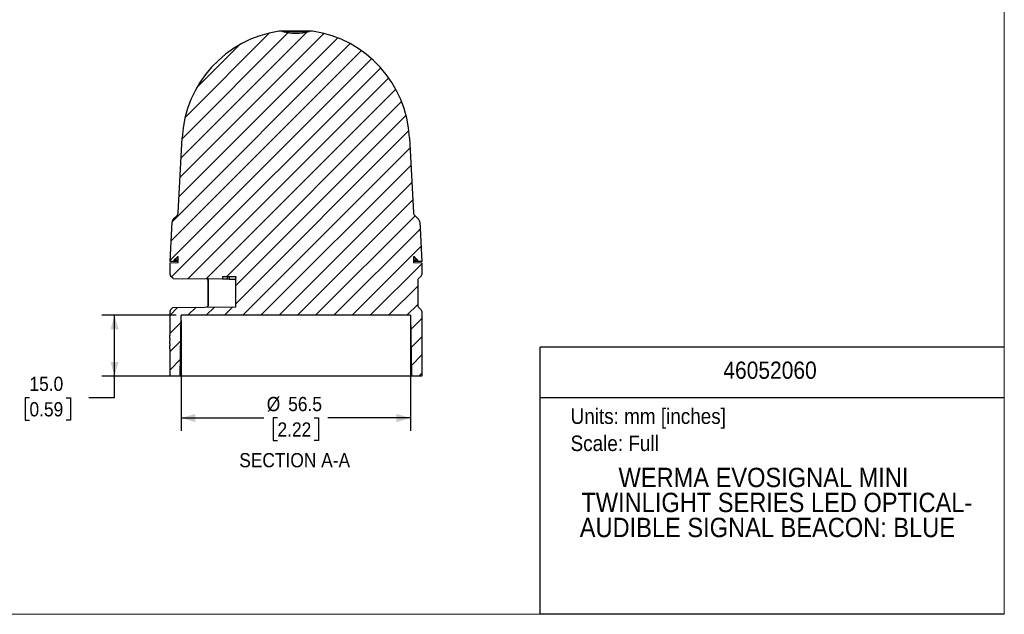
# Model space of a CAD drawing. Header units: millimetres. Extents: x 0 to 432, y 0 to 279.
# Tile 2 of 4: x 189 to 432, y 0 to 146. Entities that reach past the tile are written whole.
import ezdxf
from ezdxf.enums import TextEntityAlignment as Align

# ---------------------------------------------------------------- set-up
doc = ezdxf.new("R2010")
doc.units = ezdxf.units.MM
doc.linetypes.add('SLD-Solid', pattern=[0])
doc.layers.add('DIMENSIONS', color=140, linetype='SLD-Solid', lineweight=25)
doc.layers.add('TEXT', color=140, linetype='SLD-Solid', lineweight=25)
doc.layers.add('HATCH', color=6, linetype='SLD-Solid')
doc.layers.add('SLD-DEFPOINTS', color=7, linetype='Continuous')
doc.styles.add('SLDTEXTSTYLE0', font='GOTHIC.TTF', dxfattribs={"width": 0.913})
doc.dimstyles.new('SLDDIMSTYLE0', dxfattribs={"dimtxt": 3.5, "dimasz": 3.5, "dimexe": 0, "dimexo": 0.0625, "dimgap": 0.875, "dimtad": 0, "dimtih": 1, "dimtoh": 1, "dimdec": 1, "dimrnd": 1e-09, "dimzin": 4, "dimdsep": 46, "dimtxsty": 'SLDTEXTSTYLE0', "dimsah": 1, "dimcen": 0.09, "dimadec": 0, "dimazin": 1, "dimtfac": 1, "dimtdec": 1, "dimtofl": 0, "dimtmove": 0, "dimatfit": 3, "dimfxl": 0, "dimfrac": 2, "dimtolj": 1, "dimtzin": 12, "dimarcsym": 0})
doc.dimstyles.new('SLDDIMSTYLE1', dxfattribs={"dimtxt": 3.5, "dimasz": 3.5, "dimexe": 0, "dimexo": 0.0625, "dimgap": 0.875, "dimtad": 0, "dimtih": 1, "dimtoh": 1, "dimdec": 1, "dimrnd": 1e-09, "dimzin": 12, "dimdsep": 46, "dimtxsty": 'SLDTEXTSTYLE0', "dimsah": 1, "dimcen": 0.09, "dimadec": 0, "dimazin": 3, "dimtfac": 1, "dimtdec": 1, "dimtofl": 0, "dimtmove": 0, "dimatfit": 3, "dimfxl": 0, "dimfrac": 2, "dimtolj": 1, "dimtzin": 12, "dimarcsym": 0})

# ---------------------------------------------------------------- blocks, each defined once
blk = doc.blocks.new('Block2')
at = {"color": 7, "linetype": 'SLD-Solid', "lineweight": 18}
for p in [(431.8, 279.4), (0, 0)]:
    blk.add_line(p, (431.8, 0), dxfattribs=at)
blk = doc.blocks.new('SW_NOTE_0')
at = {"layer": 'TEXT', "color": 0, "insert": (0, 4.87), "char_height": 3.81, "attachment_point": 1, "style": 'SLDTEXTSTYLE0'}
blk.add_mtext('Units: mm [inches]', dxfattribs=at)
blk = doc.blocks.new('SW_NOTE_0_1')
at = {"layer": 'TEXT', "color": 0, "insert": (0, 4.87), "char_height": 3.81, "attachment_point": 1, "style": 'SLDTEXTSTYLE0'}
blk.add_mtext('Scale: Full', dxfattribs=at)
blk = doc.blocks.new('Block1')
at = {"color": 140, "linetype": 'SLD-Solid', "lineweight": 18}
blk.add_line((431.8, 0), (431.8, 65.76), dxfattribs=at)
at = {"layer": 'TEXT'}
for p, q in [((431.8, 65.76), (317.5, 65.76)), ((317.5, 0), (317.5, 65.76)), ((317.5, 53.39), (431.8, 53.39)), ((431.8, 0), (317.5, 0))]:
    blk.add_line(p, q, dxfattribs=at)
for name, p in [('SW_NOTE_0', (324.99, 45.8)), ('SW_NOTE_0_1', (324.99, 39.13))]:
    blk.add_blockref(name, p, dxfattribs=at)
at = {"layer": 'TEXT', "color": 140, "style": 'SLDTEXTSTYLE0', "width": 0.913}
for tag, height, p in [('AUTOATTR0', 4.23, (362.61, 56.71)), ('AUTOATTR1_0', 4.76, (336.8, 29.88)), ('AUTOATTR1_1', 4.76, (327.64, 23.73)), ('AUTOATTR1_2', 4.76, (327.25, 17.57))]:
    blk.add_attdef(tag, text='', height=height, dxfattribs=at).set_placement(p, align=Align.BOTTOM_LEFT)
blk = doc.blocks.new('_D_3')
at = {"layer": 'DIMENSIONS'}
for p, q in [((229.1, 72.34), (229.1, 45.15)), ((285.58, 72.34), (285.58, 45.15)), ((229.1, 48.33), (249.46, 48.33)), ((252.81, 48.33), (251.75, 48.33)), ((251.75, 48.33), (251.75, 42.77)), ((261.87, 48.33), (262.93, 48.33)), ((262.93, 48.33), (262.93, 42.77)), ((285.58, 48.33), (265.21, 48.33)), ((251.75, 42.77), (252.81, 42.77)), ((262.93, 42.77), (261.87, 42.77))]:
    blk.add_line(p, q, dxfattribs=at)
for points in [[(229.1, 48.33), (232.6, 47.33), (232.6, 49.33)], [(285.58, 48.33), (282.08, 49.33), (282.08, 47.33)]]:
    blk.add_solid(points, dxfattribs=at)
at = {"layer": 'DIMENSIONS', "char_height": 3.5, "attachment_point": 1, "style": 'SLDTEXTSTYLE0'}
for s, insert in [('%%c', (250.17, 53.51)), ('56.5', (255.45, 53.51)), ('2.22', (252.81, 47.24))]:
    blk.add_mtext(s, dxfattribs=dict(at, insert=insert))
blk = doc.blocks.new('_D_4')
at = {"layer": 'DIMENSIONS'}
for p, q in [((227.83, 73.61), (209.51, 73.61)), ((212.69, 58.61), (212.69, 73.61)), ((227.57, 58.61), (209.51, 58.61)), ((212.69, 53.33), (212.69, 58.61)), ((191.73, 53.3), (190.66, 53.3)), ((190.66, 53.3), (190.66, 47.75)), ((200.78, 53.3), (201.85, 53.3)), ((201.85, 53.3), (201.85, 47.75)), ((206.34, 53.33), (212.69, 53.33)), ((190.66, 47.75), (191.73, 47.75)), ((201.85, 47.75), (200.78, 47.75))]:
    blk.add_line(p, q, dxfattribs=at)
for points in [[(212.69, 73.61), (211.69, 70.11), (213.69, 70.11)], [(212.69, 58.61), (213.69, 62.11), (211.69, 62.11)]]:
    blk.add_solid(points, dxfattribs=at)
at = {"layer": 'DIMENSIONS', "char_height": 3.5, "attachment_point": 1, "style": 'SLDTEXTSTYLE0'}
for s, insert in [('15.0', (191.73, 58.49)), ('0.59', (191.73, 52.22))]:
    blk.add_mtext(s, dxfattribs=dict(at, insert=insert))

msp = doc.modelspace()

# ---------------------------------------------------------------- hatches: boundary and pattern name
at = {"layer": 'HATCH'}
h = msp.add_hatch(dxfattribs=at)
h.set_pattern_fill('ANSI31', color=256, style=0)
edge = h.paths.add_edge_path(flags=0)
edge.add_line((226.34, 67.88), (226.34, 67.39))
edge.add_line((226.34, 67.39), (226.33, 67.39))
edge.add_line((226.33, 67.39), (226.33, 66.6))
edge.add_line((226.33, 66.6), (226.34, 66.6))
edge.add_line((226.34, 66.6), (226.34, 66.11))
edge.add_line((226.34, 66.11), (226.33, 66.11))
edge.add_line((226.33, 66.11), (226.33, 65.33))
edge.add_line((226.33, 65.33), (226.34, 65.33))
edge.add_line((226.34, 65.33), (226.34, 58.61))
edge.add_line((226.34, 58.61), (228.84, 58.61))
edge.add_line((228.84, 58.61), (229.1, 73.61))
edge.add_line((229.1, 73.61), (285.58, 73.61))
edge.add_line((285.58, 73.61), (285.84, 58.61))
edge.add_line((285.84, 58.61), (288.34, 58.61))
edge.add_line((288.34, 58.61), (288.34, 74.61))
edge.add_arc((287.84, 74.61), 0.5, 0, 45)
edge.add_line((288.19, 74.96), (287.49, 75.67))
edge.add_arc((287.84, 76.02), 0.5, 180, 225, ccw=False)
edge.add_line((287.34, 76.02), (287.34, 82.21))
edge.add_arc((287.84, 82.21), 0.5, 135, 180, ccw=False)
edge.add_line((287.49, 82.56), (288.19, 83.27))
edge.add_arc((287.84, 83.62), 0.5, 315, 360)
edge.add_line((288.34, 83.62), (288.34, 86.52))
edge.add_line((288.34, 86.52), (286.34, 86.59))
edge.add_line((286.34, 86.59), (286.34, 88.01))
edge.add_arc((286.32, 87.51), 0.5, 45, 87.2414, ccw=False)
edge.add_line((286.67, 87.87), (287.29, 87.25))
edge.add_arc((286.93, 86.9), 0.5, 3, 45, ccw=False)
edge.add_line((287.43, 86.92), (287.44, 86.81))
edge.add_line((287.44, 86.81), (288.34, 86.81))
edge.add_line((288.34, 86.81), (287.83, 96.62))
edge.add_arc((286.83, 96.57), 1, 3, 45)
edge.add_line((287.53, 97.27), (286.6, 98.21))
edge.add_arc((287.3, 98.92), 1, 183, 225, ccw=False)
edge.add_line((286.31, 98.87), (285.34, 117.29))
edge.add_arc((257.34, 115.82), 28.04, 3, 81.5323)
edge.add_arc((261.17, 141.58), 2, 81.5323, 105.3334)
edge.add_arc((257.34, 155.56), 12.5, 254.6666, 285.3334, ccw=False)
edge.add_arc((253.51, 141.58), 2, 74.6666, 98.4677)
edge.add_arc((257.34, 115.82), 28.04, 98.4677, 177)
edge.add_line((229.34, 117.29), (228.37, 98.87))
edge.add_arc((227.37, 98.92), 1, 315, 357, ccw=False)
edge.add_line((228.08, 98.21), (227.14, 97.27))
edge.add_arc((227.85, 96.57), 1, 135, 177)
edge.add_line((226.85, 96.62), (226.34, 86.81))
edge.add_line((226.34, 86.81), (227.24, 86.81))
edge.add_line((227.24, 86.81), (227.25, 86.92))
edge.add_arc((227.75, 86.9), 0.5, 135, 177, ccw=False)
edge.add_line((227.39, 87.25), (228.01, 87.87))
edge.add_arc((228.36, 87.51), 0.5, 92.7586, 135, ccw=False)
edge.add_line((228.34, 88.01), (228.34, 86.59))
edge.add_line((228.34, 86.59), (226.34, 86.52))
edge.add_line((226.34, 86.52), (226.34, 83.62))
edge.add_arc((226.84, 83.62), 0.5, 180, 225)
edge.add_line((226.49, 83.27), (227.09, 82.66))
edge.add_line((227.09, 82.66), (239.24, 82.56))
edge.add_spline(control_points=[(239.24, 82.56), (239.24, 82.65), (239.24, 82.75), (239.23, 82.84), (239.23, 82.89), (239.23, 82.93), (239.23, 82.98), (239.23, 83.02), (239.23, 83.07), (239.23, 83.11)], knot_values=[0, 0, 0, 0, 0.00028, 0.00028, 0.00028, 0.000421, 0.000421, 0.000421, 0.000555, 0.000555, 0.000555, 0.000555], weights=[1, 1, 1, 1, 1, 1, 1, 1, 1, 1], degree=3, periodic=0)
edge.add_line((239.23, 83.11), (242.6, 83.11))
edge.add_spline(control_points=[(242.6, 83.11), (242.6, 82.92), (242.59, 82.72), (242.59, 82.53)], knot_values=[0.71976, 0.71976, 0.71976, 0.71976, 1, 1, 1, 1], weights=[1, 1, 1, 1], degree=3, periodic=0)
edge.add_line((242.59, 82.53), (242.59, 75.68))
edge.add_line((242.59, 75.68), (227.07, 75.55))
edge.add_line((227.07, 75.55), (226.49, 74.96))
edge.add_arc((226.84, 74.61), 0.5, 135, 180)
edge.add_line((226.34, 74.61), (226.34, 68.66))
edge.add_line((226.34, 68.66), (226.33, 68.66))
edge.add_line((226.33, 68.66), (226.33, 67.88))
edge.add_line((226.33, 67.88), (226.34, 67.88))

# ---------------------------------------------------------------- linework, layer by layer
at = {"color": 7, "linetype": 'SLD-Solid', "lineweight": 18}
for p, q in [((431.8, 0), (431.8, 279.4)), ((0, 0), (431.8, 0))]:
    msp.add_line(p, q, dxfattribs=at)
for p, q in [((261.17, 143.58), (253.51, 143.58)), ((254.03, 143.51), (260.64, 143.51)), ((228.37, 98.87), (229.34, 117.29)), ((285.34, 117.29), (286.31, 98.87)), ((227.14, 97.27), (228.08, 98.21)), ((286.6, 98.21), (287.53, 97.27)), ((226.34, 86.81), (226.85, 96.62)), ((287.83, 96.62), (288.34, 86.81)), ((227.39, 87.25), (228.01, 87.87)), ((228.01, 87.87), (228.34, 87.87)), ((228.34, 86.59), (228.34, 88.01)), ((286.34, 88.01), (286.34, 86.59)), ((286.34, 87.87), (286.67, 87.87)), ((286.67, 87.87), (287.29, 87.25)), ((227.24, 86.81), (226.34, 86.81)), ((226.34, 86.52), (228.34, 86.59)), ((226.34, 83.62), (226.34, 86.52)), ((227.24, 86.81), (227.25, 86.92)), ((228.34, 86.81), (227.24, 86.81)), ((227.25, 86.92), (228.34, 86.92)), ((227.39, 87.25), (228.34, 87.25)), ((286.34, 87.25), (287.29, 87.25)), ((286.34, 86.92), (287.43, 86.92)), ((287.44, 86.81), (286.34, 86.81)), ((286.34, 86.59), (288.34, 86.52)), ((287.43, 86.92), (287.44, 86.81)), ((288.34, 86.81), (287.44, 86.81)), ((288.34, 86.52), (288.34, 83.62)), ((227.09, 82.66), (226.49, 83.27)), ((227.09, 82.66), (239.24, 82.56)), ((235.54, 82.58), (235.6, 82.45)), ((235.6, 82.45), (235.63, 82.21)), ((242.6, 83.11), (239.23, 83.11)), ((240.4, 83.11), (240.41, 82.55)), ((240.92, 83.11), (240.91, 82.54)), ((240.91, 82.54), (242.59, 82.53)), ((242.59, 75.68), (242.59, 82.53)), ((288.19, 83.27), (287.49, 82.56)), ((235.63, 82.21), (235.63, 76.02)), ((235.78, 76.02), (235.78, 82.21)), ((287.34, 82.21), (287.34, 76.02)), ((226.49, 74.96), (227.07, 75.55)), ((227.07, 75.55), (242.59, 75.68)), ((235.59, 75.77), (235.51, 75.6)), ((287.49, 75.67), (288.19, 74.96)), ((226.34, 68.66), (226.34, 74.61)), ((228.84, 58.61), (229.1, 73.61)), ((285.58, 73.61), (229.1, 73.61)), ((285.58, 73.61), (285.84, 58.61)), ((288.34, 74.61), (288.34, 58.61)), ((226.33, 67.88), (226.33, 68.66)), ((226.34, 68.66), (226.33, 68.66)), ((226.33, 67.88), (226.34, 67.88)), ((226.33, 66.6), (226.33, 67.39)), ((226.34, 67.39), (226.33, 67.39)), ((226.33, 66.6), (226.34, 66.6)), ((226.33, 65.33), (226.33, 66.11)), ((226.34, 66.11), (226.33, 66.11)), ((226.34, 67.39), (226.34, 67.88)), ((226.34, 66.11), (226.34, 66.6)), ((226.33, 65.33), (226.34, 65.33)), ((226.34, 58.61), (226.34, 65.33)), ((228.84, 58.61), (226.34, 58.61)), ((285.84, 58.61), (228.84, 58.61)), ((288.34, 58.61), (285.84, 58.61))]:
    msp.add_line(p, q)
at = {"flags": 128}
for points in [[(239.23, 83.11), (239.23, 82.98), (239.23, 82.84), (239.24, 82.56)], [(242.59, 82.53), (242.59, 82.68), (242.59, 82.82), (242.6, 83.11)]]:
    msp.add_lwpolyline(points, dxfattribs=at)
for centre, radius, start, end in [((257.34, 115.82), 28.04, 98.4677, 177), ((253.51, 141.58), 2, 74.6666, 98.4677), ((257.34, 155.56), 12.5, 254.6666, 285.3334), ((261.17, 141.58), 2, 81.5323, 105.3334), ((257.34, 115.82), 28.04, 3, 81.5323), ((227.85, 96.57), 1, 135, 177), ((227.37, 98.92), 1, 315, 357), ((287.3, 98.92), 1, 183, 225), ((286.83, 96.57), 1, 3, 45), ((228.36, 87.51), 0.5, 92.7586, 135), ((286.32, 87.51), 0.5, 45, 87.2414), ((227.75, 86.9), 0.5, 135, 177), ((286.93, 86.9), 0.5, 3, 45), ((226.84, 83.62), 0.5, 180, 225), ((287.84, 82.21), 0.5, 135, 180), ((287.84, 83.62), 0.5, 315, 0), ((287.84, 76.02), 0.5, 180, 225), ((226.84, 74.61), 0.5, 135, 180), ((287.84, 74.61), 0.5, 0, 45)]:
    msp.add_arc(centre, radius, start, end)
for points, knots in [([(235.72, 82.59), (235.68, 82.56), (235.6, 82.51), (235.6, 82.47), (235.6, 82.45)], [0, 0, 0, 0, 0.524019, 1, 1, 1, 1]), ([(239.24, 82.56), (239.24, 82.56), (239.29, 82.56), (239.63, 82.56), (240.18, 82.55), (240.39, 82.55), (240.41, 82.55)], [0, 0, 0, 0, 0.071419, 0.2142761, 0.3571333, 0.4999904, 0.4999904, 0.4999904, 0.4999904]), ([(240.41, 82.55), (240.46, 82.55), (240.6, 82.55), (240.8, 82.55), (240.88, 82.54), (240.91, 82.54)], [0, 0, 0, 0, 0.428571, 0.714286, 1, 1, 1, 1]), ([(235.78, 82.21), (235.74, 82.21), (235.66, 82.21), (235.62, 82.21), (235.63, 82.21), (235.63, 82.21)], [0, 0, 0, 0, 0.494665, 0.989333, 1, 1, 1, 1]), ([(235.63, 76.02), (235.63, 75.98), (235.62, 75.89), (235.6, 75.81), (235.59, 75.77)], [0, 0, 0, 0, 0.502901, 1, 1, 1, 1]), ([(235.72, 75.62), (235.67, 75.65), (235.6, 75.7), (235.6, 75.74), (235.6, 75.76)], [0, 0, 0, 0, 0.541166, 1, 1, 1, 1]), ([(235.63, 76.02), (235.63, 76.02), (235.62, 76.02), (235.66, 76.02), (235.74, 76.02), (235.78, 76.02)], [0, 0, 0, 0, 0.010667, 0.505335, 1, 1, 1, 1])]:
    msp.add_open_spline(points, degree=3, knots=knots)
for points in [[(235.78, 82.21), (235.78, 82.34), (235.76, 82.47), (235.72, 82.59)], [(235.72, 75.62), (235.76, 75.75), (235.78, 75.88), (235.78, 76.02)]]:
    msp.add_open_spline(points, degree=3)

# ---------------------------------------------------------------- block references
at = {"layer": 'SLD-DEFPOINTS'}
msp.add_blockref('Block2', (0, 0), dxfattribs=at)
ref = msp.add_blockref('Block1', (0, 0), dxfattribs=at)
ref.add_attrib('AUTOATTR0', '46052060', dxfattribs={"layer": 'TEXT', "height": 4.233, "style": 'SLDTEXTSTYLE0', "width": 0.913}).set_placement((362.61, 56.71), align=Align.BOTTOM_LEFT)
ref.add_attrib('AUTOATTR1_0', 'WERMA EVOSIGNAL MINI ', dxfattribs={"layer": 'TEXT', "height": 4.7625, "style": 'SLDTEXTSTYLE0', "width": 0.913}).set_placement((336.8, 29.88), align=Align.BOTTOM_LEFT)
ref.add_attrib('AUTOATTR1_1', 'TWINLIGHT SERIES LED OPTICAL-', dxfattribs={"layer": 'TEXT', "height": 4.7625, "style": 'SLDTEXTSTYLE0', "width": 0.913}).set_placement((327.64, 23.73), align=Align.BOTTOM_LEFT)
ref.add_attrib('AUTOATTR1_2', 'AUDIBLE SIGNAL BEACON: BLUE', dxfattribs={"layer": 'TEXT', "height": 4.7625, "style": 'SLDTEXTSTYLE0', "width": 0.913}).set_placement((327.25, 17.57), align=Align.BOTTOM_LEFT)

# ---------------------------------------------------------------- texts
at = {"layer": 'TEXT', "insert": (257.04, 39.69), "char_height": 3.5, "attachment_point": 2, "style": 'SLDTEXTSTYLE0'}
msp.add_mtext('SECTION A-A', dxfattribs=at)

# ---------------------------------------------------------------- dimensions: what is measured, and where the dimension line sits
at = {"layer": 'DIMENSIONS'}
dim = msp.add_linear_dim(base=(212.69, 73.61), p1=(228.84, 58.61), p2=(229.1, 73.61), angle=90, dimstyle='SLDDIMSTYLE0', dxfattribs=at)
dim.commit()
dim.dimension.update_dxf_attribs({"geometry": '_D_4', "text_midpoint": (212.69, 53.33), "dimtype": 160})
dim = msp.add_linear_dim(base=(229.1, 48.33), p1=(285.58, 73.61), p2=(229.1, 73.61), text='%%c<>', dimstyle='SLDDIMSTYLE1', dxfattribs=at)
dim.commit()
dim.dimension.update_dxf_attribs({"geometry": '_D_3', "text_midpoint": (257.34, 48.33), "dimtype": 160})

doc.saveas('drawing.dxf')
